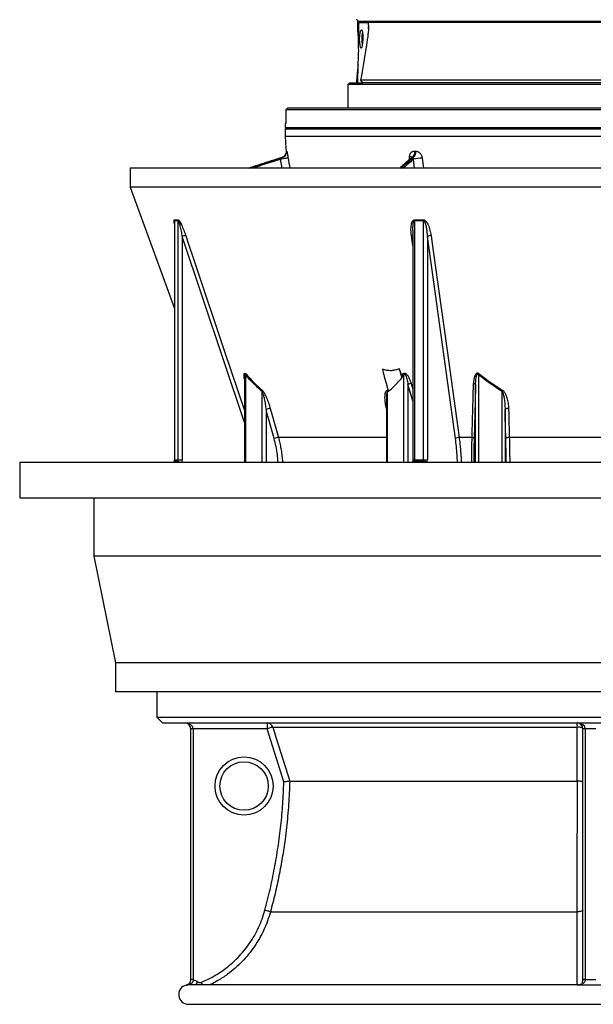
# Model space of a CAD drawing. Header units: millimetres. Extents: x 3239 to 9129, y 147 to 12352.
# Tile 1 of 5: x 3239 to 6197, y 147 to 5221. Entities that reach past the tile are written whole.
import ezdxf

# ---------------------------------------------------------------- set-up
doc = ezdxf.new("R2010")
doc.units = ezdxf.units.MM
doc.header["$LTSCALE"] = 5

msp = doc.modelspace()

# ---------------------------------------------------------------- linework, layer by layer
at = {"color": 7, "linetype": 'Continuous', "lineweight": 25}
for p, q in [((4982.8, 5159.2), (4983.6, 5206.6)), ((4983.6, 5211.7), (4983.6, 5206.6)), ((4987.4, 5206.6), (4983.6, 5206.6)), ((4985.7, 5105.8), (4987.4, 5206.6)), ((4987.4, 5206.6), (5001.9, 5206.6)), ((5001.9, 5206.6), (5034.9, 5206.6)), ((7332.4, 5206.6), (5034.9, 5206.6)), ((4982.1, 4896.6), (4983.7, 4988.1)), ((4978.2, 4896.6), (4978.9, 4933.9)), ((4931, 4886.6), (4941.1, 4896.6)), ((7441.1, 4886.6), (4931, 4886.6)), ((4941.1, 4896.6), (5007.8, 4896.6)), ((4997.4, 4911.4), (7369.9, 4911.4)), ((5008, 4896.6), (4997.4, 4911.4)), ((7359.3, 4896.6), (5008, 4896.6)), ((4612.1, 4756.6), (4622.1, 4766.6)), ((7758.6, 4756.6), (4612.1, 4756.6)), ((4622.1, 4766.6), (7748.6, 4766.6)), ((4608.6, 4686.6), (4608.6, 4666.6)), ((4611, 4686.6), (4608.6, 4686.6)), ((4608.6, 4666.6), (4618.6, 4656.6)), ((4608.6, 4666.6), (7758.6, 4666.6)), ((4608.6, 4656.6), (4608.6, 4621.7)), ((7758.6, 4656.6), (4608.6, 4656.6)), ((4615.3, 4544.2), (4615.8, 4543.8)), ((5269.2, 4512), (5263.8, 4512.4)), ((3808.6, 4456.6), (3808.6, 4358.5)), ((8558.6, 4456.6), (3808.6, 4456.6)), ((3808.6, 4358.5), (4036.5, 3732.5)), ((8558.6, 4358.5), (3808.6, 4358.5)), ((4036.5, 4178.3), (4036.5, 4178.1)), ((4036.5, 4178.1), (4036.5, 2952.1)), ((4037.6, 4184.5), (4037.6, 2952.1)), ((4056.7, 2952.1), (4056.7, 4184.5)), ((5275.6, 4184.5), (5275.6, 2952.1)), ((5321.8, 2952.1), (5321.8, 4184.5)), ((5266.3, 4134.5), (5266.3, 2952.1)), ((4076.3, 4103.5), (4076.3, 2952.1)), ((5341.4, 4103.5), (5341.4, 2952.1)), ((5486.4, 3062.4), (5341.4, 4103.5)), ((4398.4, 3383.9), (4398.4, 2941.3)), ((4398.5, 3383.9), (4398.6, 3384.9)), ((5208.1, 3386.2), (5217, 3396)), ((5220.9, 3390.9), (5209.8, 3378.8)), ((5210.3, 3375), (5209.8, 3378.8)), ((5140, 3309.9), (5134.6, 3305.1)), ((5130.2, 3268.6), (5130.2, 2941.3)), ((5572.1, 3067.6), (5505.3, 3067.6)), ((6603.3, 3067.6), (5764, 3067.6)), ((4034.5, 2944.2), (4033, 2941.3)), ((4054.9, 2944.6), (4035.7, 2944.6)), ((4037.6, 2952.1), (4056.7, 2952.1)), ((4056.7, 2952.1), (4076.3, 2952.1)), ((5321, 2944.6), (5274.8, 2944.6)), ((5275.6, 2952.1), (5321.8, 2952.1)), ((5321.8, 2952.1), (5341.4, 2952.1)), ((3238.6, 2941.3), (3238.6, 2756.3)), ((3238.6, 2941.3), (6183.6, 2941.3)), ((6183.6, 2941.3), (9128.6, 2941.3)), ((3238.6, 2756.3), (6183.6, 2756.3)), ((3621.1, 2756.3), (3621.1, 2456.3)), ((6183.6, 2756.3), (9128.6, 2756.3)), ((3621.1, 2456.3), (3733.6, 1906.3)), ((8746.1, 2456.3), (3621.1, 2456.3)), ((3733.6, 1906.3), (3733.6, 1756.3)), ((8633.6, 1906.3), (3733.6, 1906.3)), ((8633.6, 1756.3), (3733.6, 1756.3)), ((3946.1, 1756.3), (3946.1, 1626.6)), ((3946.1, 1626.6), (3976.1, 1596.6)), ((3946.1, 1626.6), (8421.1, 1626.6)), ((3976.1, 1596.6), (8391.1, 1596.6)), ((4515.2, 1596.6), (4515.2, 1566.6)), ((4543.8, 1575.5), (6114.8, 1575.5)), ((4133.6, 1566.6), (4121.1, 1566.6)), ((4121.1, 274.4), (4121.1, 1566.6)), ((4515.2, 1566.6), (4133.6, 1566.6)), ((4133.6, 1566.6), (4133.6, 274.4)), ((4601.4, 1292.4), (4515.2, 1566.6)), ((6156.1, 1566.6), (6143.6, 1566.6)), ((6143.6, 274.6), (6143.6, 1566.6)), ((6211.1, 1566.6), (6156.1, 1566.6)), ((6156.1, 1566.6), (6156.1, 274.6)), ((4631.5, 1296.6), (4631.5, 1296.6)), ((4631.5, 1296.6), (6114.9, 1296.6)), ((6115, 1296.6), (6114.9, 1296.6)), ((4532.1, 623.7), (6114.8, 623.7)), ((4121.1, 273.7), (4121.1, 274.4)), ((4133.6, 274.4), (4121.1, 274.4)), ((6143.6, 273), (6143.6, 274.6)), ((6156.1, 274.6), (6143.6, 274.6)), ((6143.6, 258.7), (6143.6, 258.7)), ((6143.6, 258.7), (6143.6, 258.7)), ((6156.1, 274.6), (6156.1, 273.4)), ((4097.7, 245.3), (4097.7, 245.4)), ((6113.6, 246.6), (4111.6, 246.6)), ((4108.6, 146.6), (8258.6, 146.6))]:
    msp.add_line(p, q, dxfattribs=at)
at = {"color": 8, "linetype": 'Continuous', "lineweight": 25}
for p, q in [((7383.7, 5211.7), (4983.6, 5211.7)), ((5037.8, 5173.7), (5038, 5184.1)), ((4608.6, 4621.7), (5580.9, 4621.7)), ((5580.9, 4621.7), (7758.6, 4621.7)), ((4593.2, 4456.6), (4584.7, 4502.3)), ((5249.7, 4501.4), (5249.7, 4515.7)), ((5275.7, 4456.6), (5270.6, 4502.3)), ((4398.4, 3146.1), (4076.3, 4103.5)), ((5266.3, 4058.3), (5259.3, 4108.6)), ((4402.8, 3390.9), (4402.8, 2941.3)), ((5220.9, 2941.3), (5220.9, 3390.9)), ((5605.1, 3390.9), (5605.1, 2941.3)), ((4489.1, 2941.3), (4489.1, 3305.1)), ((5134.6, 3305.1), (5134.6, 2941.3)), ((5241.4, 3341.6), (5241.4, 2941.3)), ((5266.3, 3257.2), (5241.4, 3341.6)), ((5257.7, 3346.7), (5266.3, 3317.5)), ((5590.2, 2941.3), (5590.2, 3341.6)), ((5727.2, 2941.3), (5727.2, 3305.1)), ((4509.5, 3212.1), (4509.5, 2941.3)), ((5130.2, 3217), (5130.2, 3217.3)), ((5742.1, 3212.1), (5742.1, 2941.3)), ((5130.2, 3067.6), (4572.9, 3067.6)), ((4035.7, 2944.6), (4034, 2941.3)), ((4036.5, 2952.1), (4037.6, 2952.1)), ((4053.1, 2941.3), (4054.9, 2944.6)), ((5266.3, 2952.1), (5275.6, 2952.1)), ((5274.8, 2944.6), (5274.1, 2941.3)), ((5320.3, 2941.3), (5321, 2944.6)), ((4098.8, 244.9), (4097.7, 245.3)), ((6113.9, 245.2), (6113.6, 246.3))]:
    msp.add_line(p, q, dxfattribs=at)
at = {"color": 7, "linetype": 'Continuous', "lineweight": 25, "flags": 128}
for points in [[(4623, 4508.2), (4621.7, 4508), (4619, 4507.6), (4615, 4507), (4610, 4506.2), (4604.2, 4505.3), (4597.8, 4504.3), (4591.2, 4503.3), (4584.7, 4502.3)], [(5360.3, 4108.6), (5364.2, 4080.4), (5380, 3967.7), (5442.8, 3516.6), (5505.3, 3067.6)], [(5609.1, 3396), (5608.7, 3395.4), (5608.2, 3394.8), (5607.7, 3394.2), (5607.2, 3393.5), (5606.7, 3392.9), (5606.2, 3392.2), (5605.6, 3391.6), (5605.1, 3390.9)], [(5730.4, 3310.3), (5730, 3309.7), (5729.6, 3309), (5729.2, 3308.4), (5728.8, 3307.8), (5728.4, 3307.1), (5728, 3306.5), (5727.6, 3305.8), (5727.2, 3305.1)], [(4551.1, 3062.4), (4519, 3177.9), (4509.5, 3212.1)], [(4531.2, 3217.3), (4539.1, 3189.1), (4572.9, 3067.6)], [(5760.1, 3217.3), (5756.9, 3217.3), (5753.8, 3217.1), (5750.7, 3216.7), (5748, 3216), (5745.7, 3215.2), (5743.9, 3214.3), (5742.7, 3213.2), (5742.1, 3212.1)], [(5746, 3062.4), (5743, 3177.9), (5742.1, 3212.1)], [(5760.1, 3217.3), (5760.9, 3189.1), (5764, 3067.6)], [(5764, 3067.6), (5760.8, 3067.6), (5757.7, 3067.4), (5754.6, 3067), (5751.9, 3066.3), (5749.5, 3065.5), (5747.7, 3064.6), (5746.5, 3063.5), (5746, 3062.4)], [(4543.8, 1575.5), (4543, 1575.3), (4541.1, 1574.7), (4538.4, 1573.8), (4534.8, 1572.7), (4530.6, 1571.4), (4525.8, 1569.9), (4520.6, 1568.3), (4515.2, 1566.6)], [(4543.8, 1575.5), (4561.8, 1518.3), (4631.5, 1296.6)], [(6143.6, 1566.6), (6143.1, 1568.3), (6141.5, 1569.9), (6138.8, 1571.4), (6135.3, 1572.8), (6130.9, 1573.9), (6125.9, 1574.8), (6120.5, 1575.3), (6114.8, 1575.5)], [(6114.9, 1296.6), (6114.9, 1353.8), (6114.8, 1575.5)], [(4532.1, 623.7), (4531.3, 624), (4529.4, 624.5), (4526.6, 625.2), (4523, 626.2), (4518.7, 627.4), (4513.9, 628.7), (4508.6, 630.1), (4503.2, 631.6)], [(6143.6, 631.6), (6143.1, 630.1), (6141.5, 628.6), (6138.8, 627.3), (6135.3, 626.1), (6130.9, 625.2), (6126, 624.4), (6120.5, 623.9), (6114.8, 623.7)], [(4133.6, 273.5), (4131.2, 273.5), (4128.9, 273.6), (4126.7, 273.6), (4124.8, 273.7), (4123.2, 273.7), (4122.1, 273.7), (4121.4, 273.7), (4121.1, 273.7)]]:
    msp.add_lwpolyline(points, dxfattribs=at)
at = {"color": 8, "linetype": 'Continuous', "lineweight": 25, "flags": 128}
for points in [[(4095, 4108.6), (4104.4, 4080.4), (4142.4, 3967.7), (4294.1, 3516.6), (4398.4, 3206.5)], [(4034.5, 2944.2), (4034.9, 2944.4), (4035.7, 2944.6)], [(4146.3, 246.6), (4147.6, 248.4), (4150.6, 252.7), (4153.8, 257.4), (4157.2, 262.3)], [(4182, 246.6), (4180.7, 249.8), (4178.5, 254.9), (4176.3, 260.2)]]:
    msp.add_lwpolyline(points, dxfattribs=at)
at = {"color": 7, "linetype": 'Continuous', "lineweight": 25}
for radius in [150, 125]:
    msp.add_circle((4396.1, 1271.6), radius, dxfattribs=at)
for centre, radius, start, end in [((4973.6, 5211.5), 10, 1, 89), ((5188.2, 5124.9), 184.8, 169.7737, 181.0471), ((5212.4, 5119.6), 209, 179.4731, 188.5439), ((5358.6, 4621.7), 750, 180, 186.6527), ((4585.4, 4541.2), 30.1, 286.7322, 5.7071), ((4585.8, 4540.8), 30.1, 286.7563, 5.727), ((5241.9, 4540.5), 35.6, 307.9616, 5.9471), ((5247.1, 4540.1), 35.7, 308.2171, 6.0177), ((5314.9, 4338.2), 169.9, 89.9951, 105.1135), ((4021.6, 4184.7), 16, 359.3026, 17.9531), ((4040.6, 4184.3), 16.2, 0.6328, 19.1484), ((5238.4, 4185.5), 37.2, 358.3496, 6.2644), ((5284.2, 4183.5), 37.6, 1.4881, 9.3433), ((4104.9, 4036.1), 73.2, 97.8085, 112.9846), ((5359, 4075.9), 32.7, 87.6956, 122.6182), ((4390.3, 3398.1), 14.4, 330.0051, 351.7476), ((5200.1, 3379.2), 23.8, 29.33, 44.8331), ((4474.8, 3311.7), 15.7, 335.3894, 354.8008), ((5113.6, 3295.7), 23, 24.1646, 39.2106), ((5266.2, 3291.3), 56.1, 98.6445, 116.2083), ((5580.1, 3334.4), 12.4, 35.7068, 93.1425), ((4531.9, 3166.1), 51.2, 90.691, 115.8812), ((4573.4, 3016.5), 51.1, 90.6199, 115.9145), ((5504, 3034.9), 32.6, 87.7701, 122.6389), ((5572.6, 3055.5), 12.1, 35.0235, 92.6313), ((4021.6, 2952.1), 16, 332.0852, 0.1077), ((4040.8, 2952.1), 16, 332.0853, 0.1054), ((5240.3, 2951.9), 35.3, 348.009, 0.2815), ((5286.5, 2951.9), 35.3, 348.009, 0.2815), ((4091.1, 1566.6), 30, 0, 90), ((4515.2, 1566.6), 29.9, 17.3326, 89.9618), ((6113.6, 1566.6), 30, 0, 90), ((6004.3, 1579.8), 110.7, 357.8034, 8.722), ((4091.1, 274.6), 30, 282.6597, 339.2284), ((6153, 191.9), 81.6, 87.8079, 96.6027), ((4108.6, 196.6), 50, 102.6464, 270), ((6113.6, 276.6), 30, 270.1234, 288.7757)]:
    msp.add_arc(centre, radius, start, end, dxfattribs=at)
at = {"color": 8, "linetype": 'Continuous', "lineweight": 25}
for centre, radius, start, end in [((5248.1, 4492.6), 23.2, 54.7391, 85.9665), ((5260, 4089.5), 19.1, 70.6958, 92.1217), ((4050.4, 2914), 30.9, 62.076, 81.6288), ((4044.2, 2952.1), 32.2, 340.4984, 0.0395), ((5273.5, 2933.6), 11.1, 83.1454, 135.6564), ((5320.9, 2914.1), 30.5, 63.2524, 89.7468), ((5267.2, 2952), 74.2, 351.765, 0.1082)]:
    msp.add_arc(centre, radius, start, end, dxfattribs=at)
at = {"color": 7, "linetype": 'Continuous', "lineweight": 25}
msp.add_ellipse((5000.4, 5121.6), major_axis=(0.8, 47.5), ratio=0.173595, dxfattribs=at)
for centre, major_axis, ratio, start_param, end_param in [((4962.3, 5046.6), (2.6, 140), 0.17627, 4.284473, 5.152816), ((6183.6, 2778.5), (0, 23994.5), 0.052408, 1.482825, 1.487844), ((6183.6, 2778.5), (0, 30052.8), 0.052408, 1.504927, 1.506788), ((4091.1, 1566.6), (42.5, 0), 0.705882, 0, 1.570796), ((6113.6, 1566.6), (42.5, 0), 0.705882, 0, 1.570796)]:
    msp.add_ellipse(centre, major_axis=major_axis, ratio=ratio, start_param=start_param, end_param=end_param, dxfattribs=at)
for points, knots in [([(5038, 5184.1), (5038.1, 5183.2), (5038.1, 5182.3), (5038.1, 5180.3), (5038.1, 5179.3), (5038, 5176.2), (5037.9, 5174.1), (5037.4, 5167.7), (5037, 5163.4), (5036.2, 5154.8), (5035.7, 5150.5), (5034.7, 5141.8), (5034.1, 5137.4), (5032.4, 5124.4), (5031.2, 5115.7), (5028.6, 5098.3), (5027.3, 5089.7), (5025.8, 5081)], [0, 0, 0, 0, 0.03125, 0.03125, 0.0625, 0.0625, 0.125, 0.125, 0.25, 0.25, 0.375, 0.375, 0.5, 0.5, 0.75, 0.75, 1, 1, 1, 1]), ([(4982.8, 5159.2), (4982.7, 5152.3), (4983.1, 5144.3), (4983.8, 5133.1), (4984, 5130.8), (4984.3, 5126.1), (4984.5, 5123.7), (4985, 5116.2), (4985.4, 5111.1), (4985.7, 5105.8)], [0, 0, 0, 0, 0.5, 0.5, 0.625, 0.625, 0.75, 0.75, 1, 1, 1, 1]), ([(4983.7, 4988.1), (4982.6, 4977.3), (4981.5, 4967.4), (4980.4, 4956), (4980.2, 4953.8), (4979.8, 4949.5), (4979.6, 4947.4), (4979.1, 4941.2), (4978.9, 4937.4), (4978.9, 4933.9)], [0, 0, 0, 0, 0.5, 0.5, 0.625, 0.625, 0.75, 0.75, 1, 1, 1, 1]), ([(4611.9, 4700.8), (4611.9, 4699.1), (4611.8, 4695.8), (4611.6, 4691.4), (4611.4, 4688.2), (4611.2, 4686.7), (4611, 4686.6), (4611, 4686.6)], [0, 0, 0, 0, 0.22161, 0.443211, 0.665058, 0.887317, 1, 1, 1, 1]), ([(4615, 4538), (4615, 4538), (4615, 4538.2), (4615, 4537.6), (4614.8, 4535.9), (4614.2, 4532.9), (4612.9, 4529), (4610.6, 4524.6), (4607.2, 4520.2), (4602.6, 4516.3), (4598.2, 4513.7), (4595.3, 4512.9), (4594.4, 4512.7)], [0, 0, 0, 0, 0.01498, 0.0878, 0.15789, 0.246164, 0.354756, 0.482983, 0.623067, 0.774633, 0.933166, 1, 1, 1, 1]), ([(4615.8, 4543.8), (4615.9, 4543.6), (4616.4, 4542.9), (4617.6, 4538.7), (4619.2, 4530.5), (4621.1, 4520), (4622.4, 4512.1), (4623, 4508.2)], [0, 0, 0, 0, 0.119031, 0.349744, 0.572468, 0.786557, 1, 1, 1, 1]), ([(5249.7, 4515.7), (5249.8, 4517.8), (5250.1, 4519.9), (5250.9, 4523.9), (5251.5, 4525.8), (5252.6, 4528.5), (5253, 4529.4), (5253.9, 4531.1), (5254.4, 4531.9), (5256, 4534.2), (5257.1, 4535.7), (5259, 4537.6), (5259.7, 4538.2), (5261.1, 4539.3), (5261.8, 4539.9), (5264, 4541.3), (5265.5, 4542.1), (5268.8, 4543.3), (5270.5, 4543.7), (5273.9, 4544.2), (5275.6, 4544.3), (5277.3, 4544.2)], [0, 0, 0, 0, 0.125, 0.125, 0.25, 0.25, 0.3125, 0.3125, 0.375, 0.375, 0.5, 0.5, 0.5625, 0.5625, 0.625, 0.625, 0.75, 0.75, 0.875, 0.875, 1, 1, 1, 1]), ([(5282.6, 4543.8), (5284.6, 4543.7), (5286.5, 4543.4), (5290.3, 4542.3), (5292.2, 4541.5), (5294.9, 4540.2), (5295.8, 4539.6), (5297.5, 4538.5), (5298.4, 4537.9), (5300.9, 4536), (5302.5, 4534.5), (5305.5, 4531.3), (5306.9, 4529.5), (5309.3, 4525.7), (5310.4, 4523.7), (5311.8, 4520.5), (5312.3, 4519.4), (5313, 4517.2), (5313.4, 4516.1), (5314.3, 4512.8), (5314.7, 4510.5), (5314.9, 4508.2)], [0, 0, 0, 0, 0.125, 0.125, 0.25, 0.25, 0.3125, 0.3125, 0.375, 0.375, 0.5, 0.5, 0.625, 0.625, 0.75, 0.75, 0.8125, 0.8125, 0.875, 0.875, 1, 1, 1, 1]), ([(4594.1, 4512.4), (4583.5, 4509), (4537.2, 4494.1), (4479.5, 4475.5), (4432.1, 4460.3), (4420.4, 4456.6)], [0, 0, 0, 0, 0.18181, 0.798395, 1, 1, 1, 1]), ([(4584.7, 4502.3), (4585.1, 4503.2), (4586.2, 4505.1), (4588.3, 4507.6), (4590.7, 4509.8), (4592.8, 4511.3), (4594.1, 4511.8), (4594.5, 4512)], [0, 0, 0, 0, 0.179016, 0.392721, 0.633492, 0.880713, 1, 1, 1, 1]), ([(5262.2, 4512.4), (5260.9, 4511.3), (5247.1, 4499.4), (5226.5, 4480.8), (5206.9, 4463.3), (5199.3, 4456.6)], [0, 0, 0, 0, 0.060492, 0.635431, 1, 1, 1, 1]), ([(5262.5, 4512.8), (5262.5, 4512.8), (5262.5, 4512.8), (5262.2, 4512.5), (5262, 4512.4)], [0, 0, 0, 0, 0.6352513, 1, 1, 1, 1]), ([(5270.6, 4502.3), (5270.7, 4503.2), (5270.9, 4505.1), (5270.7, 4507.6), (5270.4, 4509.8), (5269.8, 4511.3), (5269.4, 4511.8), (5269.2, 4512)], [0, 0, 0, 0, 0.179017, 0.392719, 0.633493, 0.880718, 1, 1, 1, 1]), ([(4036.8, 4189.6), (4040, 4189.4), (4046.3, 4189), (4052.7, 4189.4), (4055.8, 4189.6)], [0, 0, 0, 0, 0.499999, 1, 1, 1, 1]), ([(4056.7, 4184.5), (4053.5, 4184.3), (4047.2, 4183.9), (4040.8, 4184.3), (4037.6, 4184.5)], [0, 0, 0, 0, 0.499999, 1, 1, 1, 1]), ([(4055.8, 4189.6), (4056.2, 4189.5), (4057.3, 4189.4), (4059.5, 4187.5), (4063.4, 4182.5), (4068.1, 4174.4), (4075.9, 4158.6), (4085.2, 4136.7), (4091.7, 4118), (4095, 4108.6)], [0, 0, 0, 0, 0.027594, 0.080887, 0.133715, 0.266391, 0.383371, 0.691186, 1, 1, 1, 1]), ([(4056.7, 4184.5), (4056.9, 4184.4), (4057.1, 4184.4), (4057.5, 4184), (4058, 4183.3), (4058.9, 4181.6), (4060.7, 4176.9), (4062.9, 4169), (4066.9, 4153.1), (4071.5, 4131.3), (4074.7, 4112.7), (4076.3, 4103.5)], [0, 0, 0, 0, 0.01123, 0.0159, 0.03797, 0.052584, 0.096733, 0.223848, 0.343379, 0.671514, 1, 1, 1, 1]), ([(5259.3, 4108.6), (5258.2, 4118.1), (5256.1, 4137.2), (5257.6, 4159.8), (5261.5, 4176), (5265.3, 4184.1), (5269.9, 4188.3), (5272.9, 4189.5), (5274.8, 4189.6), (5275.4, 4189.6)], [0, 0, 0, 0, 0.314475, 0.62782, 0.758181, 0.889393, 0.935181, 0.981312, 1, 1, 1, 1]), ([(5275.4, 4189.6), (5283, 4189.4), (5298.3, 4189), (5313.6, 4189.4), (5321.3, 4189.6)], [0, 0, 0, 0, 0.500001, 1, 1, 1, 1]), ([(5321.8, 4184.5), (5314.1, 4184.3), (5298.7, 4183.9), (5283.3, 4184.3), (5275.6, 4184.5)], [0, 0, 0, 0, 0.500001, 1, 1, 1, 1]), ([(5321.3, 4189.6), (5322.5, 4189.5), (5325.2, 4189.3), (5330, 4186.5), (5335.5, 4181.1), (5340.9, 4173.1), (5348.3, 4158.1), (5355.7, 4136.6), (5358.8, 4117.9), (5360.3, 4108.6)], [0, 0, 0, 0, 0.039649, 0.088209, 0.169085, 0.277302, 0.38599, 0.692509, 1, 1, 1, 1]), ([(5321.8, 4184.5), (5322.2, 4184.5), (5322.6, 4184.4), (5323.4, 4184), (5323.8, 4183.8), (5324.8, 4182.9), (5325.4, 4182.2), (5326.4, 4180.7), (5326.8, 4179.9), (5327.7, 4178.3), (5328, 4177.5), (5329.1, 4175.1), (5329.7, 4173.4), (5330.9, 4170), (5331.4, 4168.3), (5332.8, 4163.1), (5333.7, 4159.7), (5335.2, 4152.7), (5335.8, 4149.2), (5337.7, 4138.7), (5338.6, 4131.7), (5340.2, 4117.6), (5340.9, 4110.5), (5341.4, 4103.5)], [0, 0, 0, 0, 0.015625, 0.015625, 0.03125, 0.03125, 0.0625, 0.0625, 0.09375, 0.09375, 0.125, 0.125, 0.1875, 0.1875, 0.25, 0.25, 0.375, 0.375, 0.5, 0.5, 0.75, 0.75, 1, 1, 1, 1]), ([(5196.6, 3422.6), (5190, 3419.7), (5183.2, 3417.3), (5172.7, 3414.6), (5169.1, 3413.9), (5161.9, 3412.8), (5158.3, 3412.5), (5150.9, 3412.2), (5147.2, 3412.2), (5141.6, 3412.7), (5139.7, 3412.9), (5135.9, 3413.4), (5134, 3413.7), (5124.5, 3415.5), (5117, 3417.8), (5109.5, 3420.8)], [0, 0, 0, 0, 0.25, 0.25, 0.375, 0.375, 0.5, 0.5, 0.625, 0.625, 0.6875, 0.6875, 0.75, 0.75, 1, 1, 1, 1]), ([(5109.5, 3420.8), (5112.6, 3407.9), (5119.7, 3379.5), (5128.1, 3348.6), (5135.3, 3322.8), (5138.4, 3312.2), (5140.6, 3304.5)], [0.47824967, 0.47824967, 0.47824967, 0.47824967, 0.5, 0.52629912, 0.53125, 0.54470534, 0.54470534, 0.54470534, 0.54470534]), ([(5196.6, 3422.6), (5199.2, 3413.7), (5203.7, 3397.8), (5208.3, 3381.9), (5210.3, 3375)], [0, 0, 0, 0, 0.560781, 1, 1, 1, 1]), ([(4489.1, 3305.1), (4473.7, 3319.2), (4444.1, 3346.3), (4416.2, 3376.5), (4402.8, 3390.9)], [0, 0, 0, 0, 0.521931, 1, 1, 1, 1]), ([(5140.6, 3304.5), (5151.2, 3314.6), (5168.2, 3331), (5191.4, 3354.6), (5204, 3368.2), (5210.3, 3375)], [0, 0, 0, 0, 0.4454571, 0.7226591, 1, 1, 1, 1]), ([(5209.8, 3378.8), (5209.4, 3380.8), (5209, 3383.4), (5208.3, 3385.8), (5208.1, 3386.2)], [0, 0, 0, 0, 0.8137135, 1, 1, 1, 1]), ([(5217, 3396), (5218, 3396.9), (5219.7, 3398.6), (5223.1, 3399.6), (5226.7, 3399.3), (5231.1, 3397.1), (5237.5, 3391.3), (5244.9, 3379.9), (5252.2, 3364.3), (5255.9, 3352.6), (5257.7, 3346.7)], [0, 0, 0, 0, 0.063234, 0.112745, 0.16243, 0.22005, 0.311871, 0.502401, 0.750846, 1, 1, 1, 1]), ([(5220.9, 3390.9), (5221.4, 3391.8), (5222, 3393), (5223.2, 3394), (5224.1, 3394.3), (5224.9, 3394.3), (5225.8, 3394), (5226.7, 3393.3), (5228.4, 3391.3), (5231.5, 3385.6), (5235.9, 3371.7), (5239.1, 3356.1), (5240.9, 3344.6), (5241.4, 3341.6)], [0, 0, 0, 0, 0.051283, 0.072204, 0.084185, 0.100072, 0.115089, 0.133289, 0.157781, 0.241131, 0.440281, 0.853386, 1, 1, 1, 1]), ([(5609.1, 3396), (5607.9, 3397), (5606.5, 3397.9), (5604.3, 3398.8), (5603.6, 3399), (5602, 3399.4), (5601.3, 3399.5), (5599.7, 3399.5), (5599, 3399.4), (5597.5, 3399), (5596.8, 3398.8), (5594.9, 3397.8), (5593.7, 3397), (5591.6, 3395), (5590.7, 3393.9), (5589.1, 3391.6), (5588.4, 3390.3), (5586.4, 3386.6), (5585.3, 3383.9), (5583.6, 3378.4), (5582.9, 3375.6), (5581.7, 3370), (5581.2, 3367.1), (5580, 3358.5), (5579.6, 3352.6), (5579.4, 3346.7)], [0, 0, 0, 0, 0.0625, 0.0625, 0.09375, 0.09375, 0.125, 0.125, 0.15625, 0.15625, 0.1875, 0.1875, 0.25, 0.25, 0.3125, 0.3125, 0.375, 0.375, 0.5, 0.5, 0.625, 0.625, 0.75, 0.75, 1, 1, 1, 1]), ([(5590.2, 3341.6), (5590.4, 3350.8), (5590.8, 3364), (5593.3, 3380.5), (5595.4, 3388.7), (5598.1, 3392.9), (5599.4, 3394), (5600.4, 3394.4), (5601.4, 3394.3), (5602.3, 3393.9), (5603.3, 3393.2), (5604.3, 3392.1), (5604.9, 3391.3), (5605.1, 3390.9)], [0, 0, 0, 0, 0.448495, 0.640194, 0.816707, 0.863009, 0.885943, 0.901284, 0.916842, 0.933541, 0.950033, 0.977859, 1, 1, 1, 1]), ([(5727.2, 3305.1), (5705.4, 3319.2), (5663.6, 3346.3), (5624, 3376.5), (5605.1, 3390.9)], [0, 0, 0, 0, 0.521931, 1, 1, 1, 1]), ([(4489.1, 3305.1), (4489.9, 3303.4), (4492.5, 3297.6), (4496, 3284.7), (4500.7, 3264.8), (4505.4, 3240), (4508.1, 3221.4), (4509.5, 3212.1)], [0, 0, 0, 0, 0.063578, 0.212128, 0.409842, 0.704871, 1, 1, 1, 1]), ([(4490.4, 3310.3), (4492, 3308.6), (4496.8, 3303.4), (4504.1, 3290.2), (4513.4, 3270.3), (4523, 3245.2), (4528.5, 3226.6), (4531.2, 3217.3)], [0, 0, 0, 0, 0.076681, 0.232585, 0.428764, 0.714227, 1, 1, 1, 1]), ([(5130.2, 3217.3), (5128.2, 3226.8), (5124.1, 3245.8), (5122.5, 3269.4), (5123.1, 3287.8), (5125.2, 3299.1), (5128.2, 3306.7), (5130.7, 3309.4), (5131.5, 3310.3)], [0, 0, 0, 0, 0.290777, 0.581203, 0.726849, 0.871852, 0.957107, 1, 1, 1, 1]), ([(5572.1, 3067.6), (5573.6, 3124.4), (5576, 3217.5), (5578.5, 3310.6), (5579.4, 3346.7)], [0, 0, 0, 0, 0.611448, 1, 1, 1, 1]), ([(5590.2, 3341.6), (5589.2, 3305.4), (5586.6, 3212.3), (5584.1, 3119.3), (5582.5, 3062.4)], [0, 0, 0, 0, 0.388549, 1, 1, 1, 1]), ([(5727.2, 3305.1), (5728.2, 3303.4), (5731.7, 3297.6), (5734.9, 3284.7), (5738.7, 3264.8), (5741.3, 3240), (5741.8, 3221.4), (5742.1, 3212.1)], [0, 0, 0, 0, 0.063578, 0.212128, 0.409842, 0.704871, 1, 1, 1, 1]), ([(5730.4, 3310.3), (5732.4, 3308.6), (5738.7, 3303.4), (5745.7, 3290.2), (5753.1, 3270.3), (5758.5, 3245.2), (5759.6, 3226.6), (5760.1, 3217.3)], [0, 0, 0, 0, 0.0766805, 0.2325844, 0.4287642, 0.7142272, 1, 1, 1, 1]), ([(4036.5, 2952.1), (4036.4, 2951.4), (4036.4, 2949.3), (4035.7, 2946.5), (4034.8, 2944.7), (4034.5, 2944.2)], [0, 0, 0, 0, 0.2295635, 0.7824502, 1, 1, 1, 1]), ([(5266.3, 2952.1), (5266.3, 2951.1), (5266.3, 2948.3), (5265.9, 2944.2), (5265.4, 2941.5), (5265.1, 2940.3)], [0, 0, 0, 0, 0.230802, 0.675169, 1, 1, 1, 1]), ([(4503.2, 631.6), (4512.5, 667.3), (4531, 738.9), (4553.5, 847.4), (4572.1, 957.2), (4586.4, 1068.2), (4596.7, 1180.1), (4599.8, 1255), (4601.4, 1292.4)], [0, 0, 0, 0, 0.165504, 0.33107, 0.496574, 0.664361, 0.832213, 1, 1, 1, 1]), ([(4631.5, 1296.6), (4630.8, 1276.6), (4628.7, 1216.6), (4621.5, 1116.7), (4609, 1005.6), (4593.7, 903.2), (4576.4, 809.5), (4556.2, 716.2), (4540.1, 654.6), (4532.1, 623.7)], [0, 0, 0, 0, 0.088025, 0.264103, 0.440485, 0.58006, 0.719635, 0.859818, 1, 1, 1, 1]), ([(4631.5, 1296.6), (4630.9, 1296.5), (4629.8, 1296.3), (4624.1, 1295.5), (4616.1, 1294.4), (4608.1, 1293.3), (4603.1, 1292.6), (4601.5, 1292.4), (4601.4, 1292.4)], [0, 0, 0, 0, 0.220984, 0.441911, 0.664426, 0.889959, 0.997014, 1, 1, 1, 1]), ([(6114.8, 623.7), (6114.9, 643.1), (6114.9, 701.1), (6114.9, 798.8), (6114.9, 908.8), (6114.9, 1011.2), (6115, 1105.9), (6115, 1201.1), (6115, 1264.7), (6115, 1296.6)], [0, 0, 0, 0, 0.0880273, 0.2641113, 0.4404977, 0.5800703, 0.7196426, 0.8598214, 1, 1, 1, 1]), ([(6143.6, 1292.4), (6143.6, 1292.4), (6143.6, 1292.7), (6143.1, 1293.4), (6140.1, 1294.5), (6133.6, 1295.6), (6124.9, 1296.4), (6118.3, 1296.5), (6115, 1296.6)], [0, 0, 0, 0, 0.002944, 0.125339, 0.346931, 0.56559, 0.782768, 1, 1, 1, 1]), ([(4176.3, 260.2), (4186.5, 264.7), (4207, 273.5), (4236.7, 289.2), (4265.6, 306.6), (4297.1, 328.1), (4330.2, 354.6), (4364.4, 386.8), (4396.1, 422.2), (4424.6, 460.2), (4449.6, 500), (4471.2, 541.8), (4489.6, 585.6), (4498.7, 616.3), (4503.2, 631.6)], [0, 0, 0, 0, 0.065209, 0.130418, 0.196575, 0.262731, 0.353571, 0.444411, 0.537881, 0.631352, 0.722193, 0.813034, 0.906517, 1, 1, 1, 1]), ([(4098.8, 244.9), (4098.8, 244.9), (4099.7, 245.2), (4101.4, 245.8), (4104.5, 247.2), (4108.2, 249.3), (4112.7, 253.1), (4117, 258.5), (4119.5, 264.2), (4120.8, 269), (4121, 271.6), (4121.1, 273.7)], [0, 0, 0, 0, 0.001529, 0.1057, 0.209675, 0.375922, 0.544423, 0.73709, 0.872003, 0.894871, 1, 1, 1, 1]), ([(4133.6, 273.5), (4133.7, 271.4), (4133.7, 268.8), (4132.6, 264.3), (4131.4, 261.6), (4128.3, 257.1), (4123.6, 253.1), (4116.2, 249.9), (4108, 247.4), (4102.1, 245.8), (4098.8, 244.9), (4098.8, 244.9)], [0, 0, 0, 0, 0.104536, 0.131126, 0.242447, 0.261199, 0.44337, 0.61084, 0.778888, 0.998673, 1, 1, 1, 1]), ([(4133.6, 273.5), (4137.7, 272.1), (4146.1, 269.4), (4153.5, 264.7), (4157.2, 262.3)], [0, 0, 0, 0, 0.493276, 1, 1, 1, 1]), ([(4157.2, 262.3), (4159.1, 261.2), (4163, 259.1), (4169.8, 258.3), (4174.2, 259.6), (4176.3, 260.2)], [0, 0, 0, 0, 0.324013, 0.662006, 1, 1, 1, 1]), ([(6156.1, 273.4), (6156, 271.3), (6155.5, 266.5), (6151.5, 259.4), (6142.8, 252.4), (6132.1, 248.6), (6121.7, 246.3), (6116.5, 245.5), (6113.9, 245.2), (6113.9, 245.2)], [0, 0, 0, 0, 0.1063, 0.23753, 0.415982, 0.712554, 0.855213, 0.998474, 1, 1, 1, 1]), ([(6140, 259.3), (6140.2, 259.5), (6140.5, 259.9), (6141.7, 262.2), (6143.3, 266.4), (6143.5, 270.8), (6143.6, 273)], [0, 0, 0, 0, 0.0687246, 0.1371714, 0.5699535, 1, 1, 1, 1]), ([(4112, 246.1), (4110.7, 246.2), (4106.3, 246.9), (4101.9, 245.7), (4098.8, 244.9)], [0, 0, 0, 0, 0.292617, 1, 1, 1, 1]), ([(6113.9, 245.2), (6113.9, 245.2), (6117, 246.1), (6120.2, 247.2), (6123.3, 248.2)], [0, 0, 0, 0, 0.0050939, 1, 1, 1, 1])]:
    msp.add_open_spline(points, degree=3, knots=knots, dxfattribs=at)
for points in [[(5034.9, 5206.6), (5036, 5199.2), (5037, 5191.7), (5038, 5184.1)], [(5025.8, 5081), (5016.3, 5024.4), (5006.8, 4967.9), (4997.4, 4911.4)], [(5277.3, 4544.2), (5279.1, 4544), (5280.9, 4543.9), (5282.6, 4543.8)], [(4594.5, 4512), (4594.3, 4512.1), (4594.2, 4512.2), (4594.1, 4512.4)], [(5208.1, 3386.2), (5204.3, 3398.3), (5200.5, 3410.5), (5196.6, 3422.6)], [(4404.6, 3396), (4432.2, 3365.4), (4460.7, 3336.6), (4490.4, 3310.3)], [(5609.1, 3396), (5648.1, 3365.4), (5688.4, 3336.6), (5730.4, 3310.3)], [(5131.5, 3310.3), (5133.9, 3312.4), (5136.3, 3314.6), (5138.6, 3316.7)], [(4133.6, 274.4), (4133.6, 274.1), (4133.6, 273.8), (4133.6, 273.5)], [(6156.1, 274.6), (6174.5, 274.6), (6192.8, 274.6), (6211.1, 274.6)], [(6253.4, 245.2), (6230.2, 245.3), (6183.6, 245.4), (6137.1, 245.3), (6113.9, 245.2)]]:
    msp.add_open_spline(points, degree=3, dxfattribs=at)
at = {"color": 8, "linetype": 'Continuous', "lineweight": 25}
for points, knots in [([(4614.9, 4538), (4614.8, 4539.9), (4614.7, 4543.8), (4615.1, 4544), (4615.3, 4544.2)], [0, 0, 0, 0, 0.482534, 1, 1, 1, 1]), ([(4420.9, 4456.6), (4456.4, 4467.9), (4514.4, 4486.4), (4572.1, 4504.8), (4594.5, 4512)], [0, 0, 0, 0, 0.611699, 1, 1, 1, 1]), ([(4584.7, 4502.3), (4566.7, 4496.5), (4519, 4481.3), (4471.1, 4466.1), (4441.3, 4456.6)], [0, 0, 0, 0, 0.37752, 1, 1, 1, 1]), ([(4623, 4508.2), (4625.6, 4491), (4628.3, 4473.7), (4632.7, 4456.7), (4632.8, 4456.6)], [0, 0, 0, 0, 0.989626, 1, 1, 1, 1]), ([(5263.8, 4512.4), (5260, 4509), (5243, 4494.1), (5222.6, 4475.5), (5205.3, 4460.3), (5201.1, 4456.6)], [0, 0, 0, 0, 0.18181, 0.798396, 1, 1, 1, 1]), ([(5202.9, 4456.6), (5216.7, 4467.9), (5239.3, 4486.4), (5260.8, 4504.8), (5269.2, 4512)], [0, 0, 0, 0, 0.611699, 1, 1, 1, 1]), ([(5270.6, 4502.3), (5263.8, 4496.5), (5246, 4481.3), (5227.4, 4466.1), (5215.8, 4456.6)], [0, 0, 0, 0, 0.37752, 1, 1, 1, 1]), ([(5263.8, 4512.4), (5263.6, 4512.6), (5263.1, 4512.9), (5262.5, 4512.8), (5262.2, 4512.5), (5262.2, 4512.5)], [0, 0, 0, 0, 0.598286, 0.902548, 1, 1, 1, 1]), ([(5314.9, 4508.2), (5316.6, 4491), (5318.2, 4473.7), (5320.8, 4456.7), (5320.8, 4456.6)], [0, 0, 0, 0, 0.989626, 1, 1, 1, 1]), ([(4036.5, 4168.9), (4036, 4171.2), (4034.9, 4177.3), (4034.3, 4184.1), (4035, 4188.3), (4035.8, 4189.5), (4036.6, 4189.6), (4036.8, 4189.6)], [0, 0, 0, 0, 0.256133, 0.659758, 0.800609, 0.942511, 1, 1, 1, 1]), ([(4036.6, 4178.4), (4036.5, 4179.1), (4036.4, 4180.8), (4036.6, 4182.6), (4036.9, 4183.9), (4037.2, 4184.4), (4037.5, 4184.4), (4037.6, 4184.5)], [0, 0, 0, 0, 0.2534321, 0.6051206, 0.7601906, 0.8965317, 1, 1, 1, 1]), ([(5266.5, 4134.9), (5266.5, 4143.3), (5266.6, 4155.3), (5268.6, 4170.5), (5270.3, 4178.4), (5272.5, 4182.6), (5273.7, 4183.9), (5274.7, 4184.4), (5275.3, 4184.4), (5275.6, 4184.5)], [0, 0, 0, 0, 0.471446, 0.682413, 0.877923, 0.93543, 0.960786, 0.983081, 1, 1, 1, 1]), ([(4398.4, 3368.8), (4398, 3370.6), (4396.9, 3376.5), (4396, 3384.1), (4395.7, 3391.4), (4396.2, 3395.7), (4397.3, 3398.5), (4398.8, 3399.7), (4401, 3399.2), (4403, 3397.7), (4404.2, 3396.4), (4404.6, 3396)], [0, 0, 0, 0, 0.1167576, 0.3740649, 0.504744, 0.6346081, 0.7173148, 0.800629, 0.8760715, 0.9622432, 1, 1, 1, 1]), ([(4398.6, 3384.9), (4398.5, 3387), (4398.5, 3390), (4399, 3392.9), (4399.5, 3394), (4400, 3394.4), (4400.5, 3394.3), (4401, 3393.9), (4401.6, 3393.2), (4402.2, 3392.1), (4402.6, 3391.3), (4402.8, 3390.9)], [0, 0, 0, 0, 0.3626363, 0.5236402, 0.6033928, 0.6567329, 0.7108343, 0.7689016, 0.8262499, 0.9230068, 1, 1, 1, 1]), ([(5134.6, 3305.1), (5134.2, 3304.2), (5132.9, 3301.3), (5131.4, 3293.6), (5130.5, 3282.4), (5130.1, 3273.2), (5130.3, 3268.5), (5130.3, 3268.3)], [0, 0, 0, 0, 0.084331, 0.273881, 0.628666, 0.986734, 1, 1, 1, 1]), ([(4571.8, 2941.3), (4570.7, 2954.1), (4568.3, 2981.1), (4561.5, 3021.7), (4554.6, 3048.8), (4551.1, 3062.4)], [0, 0, 0, 0, 0.309227, 0.654613, 1, 1, 1, 1]), ([(4572.9, 3067.6), (4575.4, 3058.1), (4580.4, 3039.2), (4586.2, 3010.1), (4590.7, 2980.5), (4593.4, 2957.5), (4594.1, 2944.3), (4594.3, 2941.3)], [0, 0, 0, 0, 0.23134, 0.463108, 0.694876, 0.930153, 1, 1, 1, 1]), ([(5496.8, 2941.3), (5496.2, 2954.1), (5495.1, 2981.1), (5491.6, 3021.7), (5488.2, 3048.8), (5486.4, 3062.4)], [0, 0, 0, 0, 0.309353, 0.654677, 1, 1, 1, 1]), ([(5505.3, 3067.6), (5506.6, 3058.1), (5509, 3039.2), (5512, 3010.1), (5514.2, 2980.4), (5515.5, 2957.5), (5515.9, 2944.3), (5516, 2941.3)], [0, 0, 0, 0, 0.231467, 0.463354, 0.695241, 0.930573, 1, 1, 1, 1]), ([(5570.4, 2941.3), (5570.4, 2946.4), (5570.5, 2961.4), (5570.7, 2986.4), (5571.1, 3016.1), (5571.6, 3043.2), (5571.9, 3060.2), (5572.1, 3067.6)], [0, 0, 0, 0, 0.117002, 0.347999, 0.582945, 0.817894, 1, 1, 1, 1]), ([(5582.5, 3062.4), (5582.2, 3049.4), (5581.5, 3023.2), (5580.8, 2982.6), (5580.6, 2955.1), (5580.5, 2941.3)], [0, 0, 0, 0, 0.333678, 0.667343, 1, 1, 1, 1]), ([(5747.9, 2941.3), (5747.8, 2954.1), (5747.6, 2981.1), (5746.9, 3021.7), (5746.3, 3048.8), (5746, 3062.4)], [0, 0, 0, 0, 0.3092268, 0.6546132, 1, 1, 1, 1]), ([(5764, 3067.6), (5764.3, 3058.1), (5764.8, 3039.2), (5765.4, 3010.1), (5765.8, 2980.5), (5766.1, 2957.5), (5766.1, 2944.3), (5766.2, 2941.3)], [0, 0, 0, 0, 0.23134, 0.463108, 0.694876, 0.930153, 1, 1, 1, 1]), ([(4532.1, 623.7), (4527.4, 607.9), (4517.9, 576.1), (4498.7, 530.1), (4476, 485.8), (4449.6, 443.6), (4419.7, 403.8), (4386.5, 366.6), (4350.3, 332.4), (4308.8, 299), (4266.6, 271.7), (4235.3, 254), (4220.8, 247.5), (4218.7, 246.6)], [0, 0, 0, 0, 0.098176, 0.196703, 0.295231, 0.393407, 0.491571, 0.590084, 0.688598, 0.786762, 0.905686, 0.986386, 1, 1, 1, 1]), ([(6114.1, 246.3), (6114.1, 248.7), (6114.2, 257.9), (6114.2, 277.8), (6114.3, 305.9), (6114.4, 337.5), (6114.5, 372.3), (6114.6, 410), (6114.6, 450.2), (6114.7, 495.8), (6114.8, 540.9), (6114.8, 584.8), (6114.8, 610.8), (6114.8, 623.7)], [0, 0, 0, 0, 0.03347, 0.131899, 0.230328, 0.328406, 0.426488, 0.524922, 0.623355, 0.721437, 0.839975, 0.919987, 1, 1, 1, 1])]:
    msp.add_open_spline(points, degree=3, knots=knots, dxfattribs=at)

doc.saveas('drawing.dxf')
